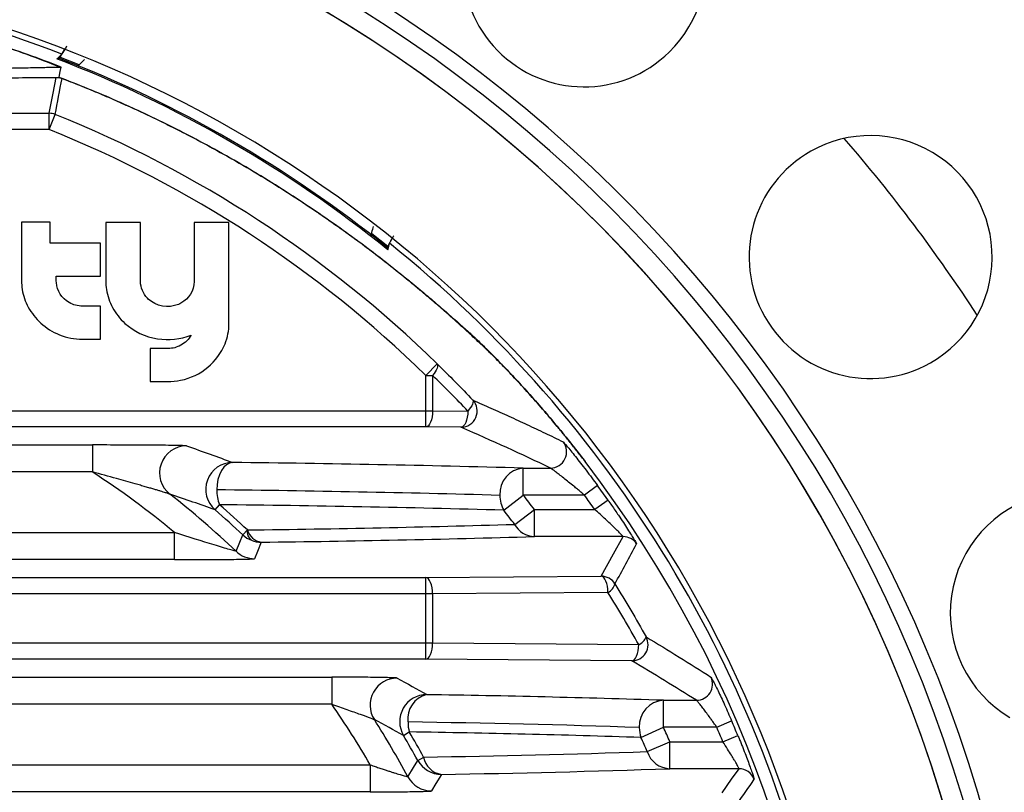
# Paper-space layout '_Superior' of a CAD drawing. Header units: millimetres. Extents: x -40 to 40, y -40 to 40.
# Tile 11 of 13: x 7.4 to 25.6, y 7.5 to 21.8. Entities that reach past the tile are written whole.
import ezdxf

# ---------------------------------------------------------------- set-up
doc = ezdxf.new("R2010")
doc.units = ezdxf.units.MM

psp = doc.layouts.new('_Superior')

# ---------------------------------------------------------------- linework, layer by layer
at = {"color": 7, "linetype": 'Continuous', "lineweight": 25}
for p, q in [((8.167, 21.145), (8.25, 21.29)), ((8.167, 21.145), (8.513, 21.008)), ((8.148, 21.127), (8.155, 21.138)), ((8.614, 21.098), (8.494, 20.978)), ((8.156, 20.96), (8.181, 20.96)), ((-7.96, 20.103), (7.96, 20.103)), ((7.96, 19.803), (7.96, 20.103)), ((7.96, 19.803), (8.072, 20.081)), ((7.96, 19.803), (-7.96, 19.803)), ((7.45, 18.088), (7.45, 17.005)), ((7.981, 18.088), (7.45, 18.088)), ((7.981, 17.698), (7.981, 18.088)), ((9.651, 18.084), (9.008, 18.084)), ((9.008, 18.084), (9.008, 17.001)), ((9.651, 16.988), (9.651, 18.084)), ((11.29, 18.084), (10.647, 18.084)), ((10.647, 18.084), (10.647, 16.988)), ((11.29, 16.208), (11.29, 18.084)), ((13.933, 17.88), (14.229, 17.645)), ((8.912, 17.698), (7.981, 17.698)), ((8.912, 17.087), (8.912, 17.698)), ((14.313, 17.79), (14.229, 17.645)), ((14.222, 17.62), (14.229, 17.631)), ((8.093, 17.087), (8.912, 17.087)), ((9.796, 16.663), (9.78, 16.68)), ((8.912, 16.53), (8.58, 16.53)), ((8.912, 15.918), (8.912, 16.53)), ((8.578, 15.918), (8.912, 15.918)), ((9.828, 15.746), (9.828, 15.135)), ((10.164, 15.746), (9.828, 15.746)), ((14.933, 15.248), (15.143, 15.463)), ((9.828, 15.135), (10.152, 15.135)), ((14.933, 14.295), (14.933, 15.248)), ((14.933, 15.248), (15.06, 15.248)), ((15.06, 15.248), (15.06, 14.595)), ((2.53, 14.595), (15.06, 14.595)), ((15.06, 14.595), (15.712, 14.59)), ((14.933, 14.295), (2.53, 14.295)), ((15.585, 14.29), (14.933, 14.295)), ((2.337, 13.962), (8.76, 13.962)), ((8.76, 13.962), (8.76, 13.462)), ((17.664, 13.937), (17.883, 13.655)), ((16.739, 13.534), (17.24, 13.534)), ((16.739, 13.034), (16.739, 13.534)), ((8.76, 13.462), (2.337, 13.462)), ((18.112, 13.21), (17.87, 13.034)), ((16.378, 12.753), (16.739, 13.034)), ((17.87, 13.034), (16.739, 13.034)), ((11.031, 12.76), (11.113, 12.855)), ((16.579, 12.491), (16.944, 12.766)), ((16.944, 12.266), (16.944, 12.766)), ((16.944, 12.766), (18.062, 12.766)), ((18.307, 12.939), (18.062, 12.766)), ((-10.282, 12.338), (10.282, 12.338)), ((10.282, 11.838), (10.282, 12.338)), ((11.545, 12.297), (11.631, 12.389)), ((18.585, 12.266), (16.944, 12.266)), ((10.282, 11.838), (-10.282, 11.838)), ((-14.933, 11.505), (14.933, 11.505)), ((14.933, 11.505), (18.18, 11.532)), ((14.933, 9.995), (14.933, 11.505)), ((15.06, 11.205), (-15.06, 11.205)), ((18.306, 11.232), (15.06, 11.205)), ((15.06, 11.205), (15.06, 10.295)), ((-15.06, 10.295), (15.06, 10.295)), ((15.06, 10.295), (18.875, 10.264)), ((14.933, 9.995), (-14.933, 9.995)), ((18.748, 9.964), (14.933, 9.995)), ((-13.192, 9.662), (13.192, 9.662)), ((13.192, 9.662), (13.192, 9.162)), ((13.192, 9.162), (-13.192, 9.162)), ((19.334, 9.234), (19.943, 9.234)), ((19.334, 8.734), (19.334, 9.234)), ((20.321, 8.734), (20.596, 8.852)), ((14.52, 8.584), (14.628, 8.648)), ((18.917, 8.545), (19.334, 8.734)), ((20.321, 8.734), (19.334, 8.734)), ((20.433, 8.466), (20.71, 8.581)), ((19.033, 8.284), (19.452, 8.466)), ((19.452, 7.966), (19.452, 8.466)), ((19.452, 8.466), (20.433, 8.466)), ((-13.905, 8.038), (13.905, 8.038)), ((13.905, 8.038), (13.905, 7.538)), ((14.784, 8.121), (14.894, 8.182)), ((20.732, 7.966), (19.452, 7.966)), ((13.905, 7.538), (-13.905, 7.538))]:
    psp.add_line(p, q, dxfattribs=at)
at = {"color": 7, "linetype": 'Continuous', "lineweight": 25, "flags": 128}
for points in [[(8.196, 21.199), (8.146, 21.15), (8.106, 21.111)], [(8.167, 21.145), (8.16, 21.141), (8.155, 21.138)], [(8.106, 21.111), (8.13, 21.12), (8.148, 21.127)], [(8.148, 21.127), (8.151, 21.123), (8.153, 21.121)], [(8.145, 20.771), (8.165, 20.877), (8.181, 20.96)], [(7.96, 20.103), (8.032, 20.476), (8.088, 20.769)], [(14.23, 17.575), (14.248, 17.644), (14.261, 17.698)], [(14.215, 17.621), (14.219, 17.62), (14.222, 17.62)], [(14.23, 17.575), (14.226, 17.6), (14.222, 17.62)], [(14.229, 17.645), (14.229, 17.637), (14.229, 17.631)], [(15.143, 15.463), (15.151, 15.449), (15.153, 15.43), (15.15, 15.408), (15.141, 15.381), (15.128, 15.35), (15.109, 15.318), (15.087, 15.284), (15.06, 15.248)], [(15.804, 14.794), (15.81, 14.781), (15.812, 14.763), (15.807, 14.741), (15.797, 14.715), (15.783, 14.687), (15.763, 14.656), (15.739, 14.623), (15.712, 14.59)], [(15.06, 14.595), (15.058, 14.537), (15.05, 14.481), (15.038, 14.43), (15.022, 14.384), (15.003, 14.347), (14.982, 14.319), (14.958, 14.301), (14.933, 14.295)], [(15.712, 14.59), (15.709, 14.532), (15.702, 14.476), (15.69, 14.424), (15.674, 14.379), (15.655, 14.342), (15.633, 14.314), (15.61, 14.296), (15.585, 14.29)], [(11.358, 13.638), (11.301, 13.627), (11.246, 13.597), (11.195, 13.55), (11.15, 13.487), (11.114, 13.41), (11.086, 13.323), (11.07, 13.229), (11.064, 13.131)], [(11.42, 11.993), (11.49, 12.164), (11.545, 12.297)], [(18.18, 11.532), (18.408, 11.943), (18.585, 12.266)], [(11.887, 12.162), (11.819, 11.99), (11.765, 11.855)], [(15.06, 11.205), (15.058, 11.263), (15.05, 11.319), (15.038, 11.37), (15.022, 11.416), (15.003, 11.453), (14.982, 11.481), (14.958, 11.499), (14.933, 11.505)], [(18.306, 11.232), (18.304, 11.29), (18.296, 11.345), (18.284, 11.397), (18.269, 11.442), (18.249, 11.479), (18.228, 11.507), (18.204, 11.525), (18.18, 11.532)], [(14.933, 9.995), (14.958, 10.001), (14.982, 10.019), (15.003, 10.047), (15.022, 10.084), (15.038, 10.13), (15.05, 10.181), (15.058, 10.237), (15.06, 10.295)], [(18.748, 9.964), (18.773, 9.97), (18.796, 9.988), (18.818, 10.016), (18.837, 10.053), (18.853, 10.099), (18.865, 10.15), (18.872, 10.206), (18.875, 10.264)], [(14.599, 7.819), (14.703, 7.988), (14.784, 8.121)], [(15.222, 7.862), (15.12, 7.69), (15.039, 7.555)], [(20.42, 7.521), (20.595, 7.771), (20.732, 7.966)]]:
    psp.add_lwpolyline(points, dxfattribs=at)
at = {"color": 7, "linetype": 'Continuous', "lineweight": 25}
for centre, radius, start, end in [((0, 0), 40, 269.4727, 89.4727), ((0, 0), 39.7, 269.4727, 89.4727), ((0, 0), 26.253, 12.9264, 166.9377), ((0, 0), 25.953, 11.5776, 168.5154), ((0, 0), 25.583, 9.1472, 170.7212), ((0, 0), 25.583, 9.2224, 90), ((17.865, 22.844), 2.25, 314.4727, 134.4727), ((17.865, 22.844), 2.25, 134.4727, 314.4727), ((0, 0), 22.833, 269.4727, 90), ((0, 0), 22.729, 68.8622, 88.109), ((0, 0), 22.5, 68.6786, 72.0445), ((0, 0), 22.614, 51.0043, 68.9957), ((0, 0), 22.64, 51.1066, 68.8934), ((-227.056, 64.929), 239.367, 349.20129, 349.36407), ((7.96, 19.803), 0.3, 68.1047, 89.9966), ((0, 0), 21.643, 45.5976, 68.1013), ((0, 0), 21.343, 45.5976, 68.1013), ((23.169, 17.442), 2.25, 299.4727, 119.4727), ((0, 0), 30, 33.0567, 40.8887), ((23.169, 17.442), 2.25, 119.4727, 299.4727), ((0, 0), 22.729, 11.4193, 51.1378), ((15.585, 14.59), 0.3, 270.0651, 43.0453), ((10.504, 13.444), 0.5, 90.0934, 231.9094), ((17.24, 13.834), 0.3, 270.0559, 38.6874), ((11.359, 13.138), 0.5, 90.0825, 229.0735), ((7.79, -308.345), 322.002, 88.40754, 89.36516), ((16.78, 13.06), 0.476, 94.9823, 183.6423), ((0, 0), 22.5, 322.6362, 37.3638), ((0, 0), 16.061, 50.1931, 56.9471), ((11.823, 13.124), 0.759, 179.4915, 200.7962), ((7.589, -300.512), 313.662, 88.40754, 89.36516), ((0, 0), 22.418, 35.2535, 36.1059), ((0, 0), 16.561, 46.4016, 52.0029), ((16.857, 13.027), 0.552, 179.7216, 209.7743), ((0, 0), 21.215, 36.9965, 37.9058), ((0, 0), 22.118, 35.2535, 36.1059), ((26.894, 10.851), 2.25, 104.4727, 239.3801), ((0, 0), 16.867, 46.8075, 49.1561), ((0, 0), 16.993, 46.8075, 49.1561), ((7.623, -302.188), 315.063, 88.40754, 89.36516), ((0, 0), 20.758, 36.9965, 37.9058), ((8.258, 295.086), 282.717, 270.68355, 271.68647), ((16.959, 12.7), 0.434, 208.7536, 268.0155), ((11.887, 12.662), 0.5, 226.8145, 248.7709), ((11.829, 12.355), 0.201, 170.2774, 232.2615), ((11.935, 12.475), 0.316, 195.7045, 261.1987), ((8.44, 301.086), 288.945, 270.68355, 271.68647), ((18.585, 11.966), 0.3, 32.7868, 89.9899), ((11.887, 12.662), 0.5, 248.7707, 269.9929), ((-62.921, 56.121), 92.842, 331.19703, 331.71661), ((11.765, 12.355), 0.5, 226.4088, 269.9928), ((18.18, 11.232), 0.3, 31.7186, 89.9897), ((18.205, 11.446), 0.237, 295.4429, 346.2373), ((18.748, 10.264), 0.3, 270.0411, 28.6573), ((18.782, 10.489), 0.243, 292.5372, 340.6156), ((19.942, 9.534), 0.3, 270.0376, 25.5124), ((14.403, 9.144), 0.5, 90.0458, 212.3662), ((14.951, 8.838), 0.5, 90.0434, 210.5473), ((15.053, 8.896), 0.454, 103.1144, 188.0694), ((11.197, -239.85), 249.216, 88.12905, 89.13713), ((0, 0), 16.061, 30.0316, 34.7808), ((19.366, 8.754), 0.481, 93.8282, 182.8329), ((0, 0), 16.561, 28.1741, 32.4119), ((15.296, 8.83), 0.692, 179.8701, 195.2913), ((10.937, -234.577), 243.437, 88.12905, 89.13713), ((0, 0), 22.418, 22.5062, 23.2577), ((0, 0), 16.867, 28.7812, 30.5907), ((0, 0), 16.993, 28.7812, 30.5907), ((10.956, -235.17), 243.845, 88.12905, 89.13713), ((19.434, 8.729), 0.548, 179.9329, 199.58), ((0, 0), 21.215, 23.5205, 24.3102), ((0, 0), 22.118, 22.5062, 23.2577), ((0, 0), 20.758, 23.5205, 24.3102), ((11.354, 235.107), 226.953, 270.8937, 271.93901), ((19.47, 8.426), 0.46, 197.9647, 267.766), ((15.222, 8.362), 0.5, 208.7922, 269.989), ((15.276, 8.246), 0.388, 189.5734, 261.9023), ((11.604, 239.786), 231.952, 270.8937, 271.93901), ((20.732, 7.666), 0.3, 20.307, 89.9867), ((15.04, 8.055), 0.5, 208.1853, 269.9888), ((-43.5, 52.091), 78.271, 325.11117, 325.51101)]:
    psp.add_arc(centre, radius, start, end, dxfattribs=at)
for points in [[(8.156, 20.96), (7.756, 21.119), (7.348, 21.268), (6.936, 21.404)], [(7.45, 17.005), (7.45, 16.95), (7.454, 16.896), (7.462, 16.842)], [(8.094, 16.968), (8.091, 17.008), (8.093, 17.047), (8.093, 17.087)], [(8.331, 16.598), (8.191, 16.68), (8.108, 16.813), (8.094, 16.968)], [(9.008, 17.001), (9.009, 16.946), (9.013, 16.892), (9.021, 16.838)], [(9.78, 16.68), (9.698, 16.767), (9.656, 16.872), (9.651, 16.988)], [(10.647, 16.988), (10.641, 16.819), (10.552, 16.674), (10.398, 16.587)], [(7.462, 16.842), (7.481, 16.726), (7.518, 16.617), (7.574, 16.512)], [(9.021, 16.838), (9.04, 16.721), (9.077, 16.613), (9.133, 16.508)], [(8.58, 16.53), (8.489, 16.533), (8.409, 16.555), (8.331, 16.598)], [(10.355, 16.566), (10.165, 16.486), (9.944, 16.526), (9.796, 16.663)], [(7.574, 16.512), (7.635, 16.402), (7.711, 16.305), (7.805, 16.219)], [(9.133, 16.508), (9.193, 16.397), (9.269, 16.301), (9.363, 16.214)], [(10.398, 16.587), (10.384, 16.58), (10.37, 16.573), (10.355, 16.566)], [(7.805, 16.219), (7.907, 16.127), (8.021, 16.056), (8.15, 16.003)], [(9.363, 16.214), (9.531, 16.064), (9.738, 15.964), (9.966, 15.928)], [(11.217, 15.835), (11.265, 15.956), (11.287, 16.079), (11.29, 16.208)], [(8.15, 16.003), (8.288, 15.948), (8.429, 15.921), (8.578, 15.918)], [(9.966, 15.928), (10.177, 15.897), (10.392, 15.918), (10.589, 15.997)], [(10.589, 15.997), (10.546, 15.917), (10.479, 15.854), (10.398, 15.808)], [(10.398, 15.808), (10.324, 15.769), (10.25, 15.749), (10.164, 15.746)], [(10.898, 15.4), (11.04, 15.521), (11.147, 15.667), (11.217, 15.835)], [(10.395, 15.159), (10.583, 15.198), (10.753, 15.281), (10.898, 15.4)], [(15.143, 15.463), (15.368, 15.245), (15.588, 15.022), (15.804, 14.794)], [(10.152, 15.135), (10.234, 15.135), (10.314, 15.143), (10.395, 15.159)], [(15.712, 14.59), (15.499, 14.814), (15.282, 15.033), (15.06, 15.248)], [(17.24, 13.534), (16.715, 13.786), (16.166, 14.038), (15.585, 14.29)], [(10.503, 13.945), (10.8, 13.842), (11.084, 13.74), (11.358, 13.638)], [(11.031, 12.76), (10.763, 12.857), (10.485, 12.954), (10.195, 13.051)], [(18.435, 11.389), (18.635, 11.068), (18.828, 10.741), (19.011, 10.408)], [(18.875, 10.264), (18.694, 10.591), (18.504, 10.914), (18.306, 11.232)], [(19.011, 10.408), (19.425, 10.159), (19.825, 9.911), (20.213, 9.663)], [(19.943, 9.234), (19.556, 9.477), (19.159, 9.72), (18.748, 9.964)], [(14.403, 9.645), (14.589, 9.542), (14.771, 9.44), (14.95, 9.338)], [(14.52, 8.584), (14.343, 8.682), (14.164, 8.779), (13.981, 8.877)]]:
    psp.add_open_spline(points, degree=3, dxfattribs=at)
for points, knots in [([(8.283, 21.347), (8.269, 21.323), (8.238, 21.269), (8.212, 21.225), (8.199, 21.203), (8.197, 21.201), (8.196, 21.199)], [0, 0, 0, 0, 0.28773, 0.642098, 0.821056, 1, 1, 1, 1]), ([(-8.156, 20.96), (-8.1, 20.959), (-7.988, 20.956), (-7.807, 20.952), (-7.617, 20.949), (-7.416, 20.945), (-7.205, 20.942), (-6.983, 20.939), (-6.75, 20.935), (-6.29, 20.929), (-5.554, 20.921), (-4.52, 20.913), (-3.423, 20.905), (-1.931, 20.899), (-0.004, 20.896), (1.921, 20.899), (3.411, 20.905), (4.505, 20.912), (5.538, 20.921), (6.328, 20.93), (6.88, 20.937), (7.241, 20.942), (7.573, 20.948), (7.881, 20.954), (8.065, 20.958), (8.156, 20.96)], [0, 0, 0, 0, 0.01484, 0.029859, 0.045079, 0.060523, 0.076212, 0.092165, 0.108401, 0.124939, 0.185786, 0.250038, 0.3114, 0.375048, 0.499659, 0.624594, 0.687917, 0.74899, 0.813266, 0.874146, 0.900662, 0.926424, 0.95151, 0.976005, 1, 1, 1, 1]), ([(-8.145, 20.771), (-6.965, 20.759), (-5.66, 20.749), (-2.904, 20.736), (-1.452, 20.733), (1.452, 20.733), (2.904, 20.736), (5.66, 20.749), (6.965, 20.759), (8.145, 20.771)], [0, 0, 0, 0, 0.25, 0.25, 0.5, 0.5, 0.75, 0.75, 1, 1, 1, 1]), ([(0, 20.733), (1.392, 20.733), (2.806, 20.736), (5.545, 20.748), (6.868, 20.758), (8.088, 20.769)], [0, 0, 0, 0, 0.5, 0.5, 1, 1, 1, 1]), ([(8.088, 20.769), (8.107, 20.769), (8.145, 20.767), (8.181, 20.755), (8.199, 20.749)], [0, 0, 0, 0, 0.501931, 1, 1, 1, 1]), ([(8.145, 20.771), (8.258, 20.727), (8.484, 20.64), (8.815, 20.504), (9.142, 20.365), (9.463, 20.221), (9.779, 20.075), (10.09, 19.925), (10.395, 19.772), (10.992, 19.462), (11.837, 18.984), (12.858, 18.33), (13.764, 17.685), (14.402, 17.187), (14.829, 16.836), (15.098, 16.609), (15.341, 16.398), (15.562, 16.203), (15.69, 16.087), (15.754, 16.03)], [0, 0, 0, 0, 0.0309477, 0.0619527, 0.0930275, 0.1241845, 0.1554359, 0.1867939, 0.2182703, 0.2498773, 0.3752938, 0.5002175, 0.6265782, 0.7497446, 0.8015509, 0.8523965, 0.9023623, 0.9515335, 1, 1, 1, 1]), ([(15.981, 15.805), (15.944, 15.838), (15.872, 15.906), (15.754, 16.015), (15.63, 16.128), (15.498, 16.247), (15.359, 16.371), (15.212, 16.5), (15.057, 16.634), (14.894, 16.772), (14.537, 17.071), (13.932, 17.554), (13.004, 18.227), (11.963, 18.905), (11.045, 19.433), (10.311, 19.815), (9.804, 20.063), (9.283, 20.303), (8.75, 20.533), (8.382, 20.677), (8.199, 20.749)], [0, 0, 0, 0, 0.026683, 0.053582, 0.080713, 0.108089, 0.135725, 0.163635, 0.191831, 0.220329, 0.249138, 0.372656, 0.499349, 0.62416, 0.749315, 0.800035, 0.850414, 0.900502, 0.950347, 1, 1, 1, 1]), ([(13.917, 17.831), (13.928, 17.874), (13.944, 17.933), (13.96, 17.991), (13.964, 18.007)], [0, 0, 0, 0, 0.736839, 1, 1, 1, 1]), ([(14.261, 17.698), (14.264, 17.703), (14.269, 17.713), (14.299, 17.765), (14.327, 17.815), (14.339, 17.835)], [0, 0, 0, 0, 0.375362, 0.748757, 1, 1, 1, 1]), ([(15.754, 16.03), (15.764, 16.021), (15.785, 16.002), (15.821, 15.968), (15.861, 15.93), (15.92, 15.875), (16.001, 15.796), (16.143, 15.657), (16.342, 15.454), (16.597, 15.185), (16.865, 14.891), (17.131, 14.587), (17.401, 14.266), (17.575, 14.048), (17.664, 13.937)], [0, 0, 0, 0, 0.030712, 0.061715, 0.093131, 0.12508, 0.186824, 0.250558, 0.371645, 0.500447, 0.621894, 0.749439, 0.872595, 1, 1, 1, 1]), ([(17.883, 13.655), (17.839, 13.711), (17.753, 13.824), (17.623, 13.989), (17.494, 14.149), (17.318, 14.363), (17.099, 14.622), (16.833, 14.924), (16.578, 15.201), (16.378, 15.411), (16.235, 15.556), (16.136, 15.655), (16.048, 15.741), (16.003, 15.784), (15.981, 15.805)], [0, 0, 0, 0, 0.06381, 0.126446, 0.188016, 0.248635, 0.376295, 0.49778, 0.627126, 0.748526, 0.812123, 0.873676, 0.937737, 1, 1, 1, 1]), ([(15.804, 14.794), (15.916, 14.745), (16.142, 14.645), (16.476, 14.493), (16.81, 14.338), (17.144, 14.181), (17.364, 14.075), (17.474, 14.021)], [0, 0, 0, 0, 0.1921572, 0.3882357, 0.5882356, 0.792157, 1, 1, 1, 1]), ([(10.503, 13.945), (10.498, 13.946), (10.472, 13.948), (10.391, 13.951), (10.334, 13.952), (10.144, 13.955), (9.985, 13.957), (9.65, 13.96), (9.475, 13.96), (9.122, 13.961), (8.942, 13.962), (8.76, 13.962)], [0, 0, 0, 0, 0.125, 0.125, 0.25, 0.25, 0.5, 0.5, 0.75, 0.75, 1, 1, 1, 1]), ([(17.474, 14.021), (17.479, 14.019), (17.505, 13.989), (17.588, 13.891), (17.643, 13.823), (17.765, 13.67), (17.832, 13.584), (17.971, 13.402), (18.042, 13.307), (18.112, 13.21)], [0, 0, 0, 0, 0.25, 0.25, 0.5, 0.5, 0.75, 0.75, 1, 1, 1, 1]), ([(17.87, 13.034), (17.848, 13.052), (17.805, 13.089), (17.74, 13.144), (17.664, 13.206), (17.578, 13.275), (17.486, 13.349), (17.404, 13.414), (17.335, 13.467), (17.285, 13.505), (17.251, 13.528), (17.244, 13.532), (17.24, 13.534)], [0, 0, 0, 0, 0.083414, 0.166925, 0.250535, 0.377172, 0.500281, 0.62435, 0.734711, 0.832705, 0.920245, 1, 1, 1, 1]), ([(10.195, 13.051), (10.193, 13.052), (10.189, 13.053), (10.172, 13.059), (10.147, 13.068), (10.114, 13.078), (10.072, 13.091), (10.022, 13.106), (9.963, 13.124), (9.897, 13.143), (9.822, 13.165), (9.739, 13.189), (9.648, 13.215), (9.471, 13.266), (9.175, 13.35), (8.909, 13.422), (8.76, 13.462)], [0, 0, 0, 0, 0.024463, 0.050509, 0.078916, 0.110281, 0.145043, 0.18352, 0.225939, 0.272462, 0.323203, 0.378244, 0.43764, 0.501428, 0.720131, 1, 1, 1, 1]), ([(18.585, 12.266), (18.585, 12.267), (18.584, 12.269), (18.574, 12.281), (18.557, 12.299), (18.527, 12.33), (18.477, 12.38), (18.382, 12.473), (18.271, 12.577), (18.154, 12.684), (18.095, 12.737), (18.062, 12.766)], [0, 0, 0, 0, 0.060385, 0.1219079, 0.1853932, 0.2515918, 0.3691846, 0.5015802, 0.750781, 0.8627502, 1, 1, 1, 1]), ([(18.307, 12.939), (18.329, 12.908), (18.373, 12.845), (18.438, 12.751), (18.511, 12.643), (18.591, 12.524), (18.673, 12.399), (18.743, 12.29), (18.796, 12.203), (18.832, 12.143), (18.835, 12.133), (18.837, 12.129)], [0, 0, 0, 0, 0.084117, 0.166902, 0.249142, 0.376204, 0.499142, 0.626778, 0.74969, 0.875854, 1, 1, 1, 1]), ([(11.42, 11.993), (11.42, 11.991), (11.374, 12.004), (11.225, 12.048), (11.125, 12.078), (10.797, 12.179), (10.538, 12.259), (10.282, 12.338)], [0, 0, 0, 0, 0.25, 0.25, 0.5, 0.5, 1, 1, 1, 1]), ([(10.282, 11.838), (10.446, 11.838), (10.608, 11.839), (10.928, 11.84), (11.083, 11.841), (11.37, 11.843), (11.502, 11.845), (11.701, 11.85), (11.764, 11.853), (11.765, 11.855)], [0, 0, 0, 0, 0.25, 0.25, 0.5, 0.5, 0.75, 0.75, 1, 1, 1, 1]), ([(14.403, 9.645), (14.398, 9.647), (14.356, 9.65), (14.212, 9.654), (14.112, 9.656), (13.882, 9.659), (13.752, 9.66), (13.477, 9.661), (13.336, 9.662), (13.192, 9.662)], [0, 0, 0, 0, 0.25, 0.25, 0.5, 0.5, 0.75, 0.75, 1, 1, 1, 1]), ([(20.213, 9.663), (20.214, 9.662), (20.217, 9.659), (20.225, 9.645), (20.237, 9.622), (20.258, 9.582), (20.292, 9.515), (20.343, 9.41), (20.402, 9.287), (20.465, 9.15), (20.53, 9.004), (20.574, 8.903), (20.596, 8.852)], [0, 0, 0, 0, 0.062303, 0.124233, 0.186598, 0.25019, 0.373616, 0.499894, 0.623419, 0.749113, 0.87458, 1, 1, 1, 1]), ([(13.192, 9.162), (13.287, 9.128), (13.38, 9.095), (13.56, 9.032), (13.644, 9.002), (13.793, 8.949), (13.857, 8.925), (13.95, 8.891), (13.978, 8.88), (13.981, 8.877)], [0, 0, 0, 0, 0.25, 0.25, 0.5, 0.5, 0.75, 0.75, 1, 1, 1, 1]), ([(20.321, 8.734), (20.307, 8.754), (20.279, 8.794), (20.237, 8.853), (20.188, 8.92), (20.134, 8.993), (20.075, 9.072), (20.022, 9.141), (19.98, 9.194), (19.952, 9.226), (19.946, 9.231), (19.943, 9.234)], [0, 0, 0, 0, 0.083643, 0.167395, 0.251254, 0.377085, 0.500809, 0.641791, 0.770901, 0.889656, 1, 1, 1, 1]), ([(20.71, 8.581), (20.721, 8.556), (20.742, 8.506), (20.772, 8.431), (20.801, 8.358), (20.839, 8.262), (20.883, 8.147), (20.929, 8.023), (20.967, 7.917), (20.995, 7.837), (21.012, 7.783), (21.013, 7.775), (21.013, 7.771)], [0, 0, 0, 0, 0.063205, 0.125657, 0.187822, 0.25017, 0.375977, 0.499877, 0.625619, 0.749598, 0.87504, 1, 1, 1, 1]), ([(20.732, 7.966), (20.732, 7.968), (20.732, 7.97), (20.725, 7.985), (20.712, 8.009), (20.695, 8.041), (20.672, 8.083), (20.639, 8.14), (20.589, 8.222), (20.519, 8.335), (20.463, 8.42), (20.433, 8.466)], [0, 0, 0, 0, 0.078545, 0.158435, 0.240156, 0.324161, 0.410869, 0.50066, 0.639926, 0.806213, 1, 1, 1, 1]), ([(13.905, 8.038), (13.936, 8.028), (13.996, 8.007), (14.082, 7.978), (14.16, 7.952), (14.23, 7.929), (14.292, 7.909), (14.37, 7.884), (14.456, 7.857), (14.537, 7.834), (14.588, 7.82), (14.595, 7.819), (14.599, 7.819)], [0, 0, 0, 0, 0.101701, 0.196098, 0.283173, 0.36293, 0.435395, 0.500626, 0.644134, 0.772852, 0.89, 1, 1, 1, 1]), ([(13.905, 7.538), (14.044, 7.538), (14.182, 7.539), (14.446, 7.54), (14.57, 7.541), (14.785, 7.544), (14.877, 7.546), (15.003, 7.551), (15.038, 7.553), (15.039, 7.555)], [0, 0, 0, 0, 0.25, 0.25, 0.5, 0.5, 0.75, 0.75, 1, 1, 1, 1])]:
    psp.add_open_spline(points, degree=3, knots=knots, dxfattribs=at)

doc.saveas('drawing.dxf')
